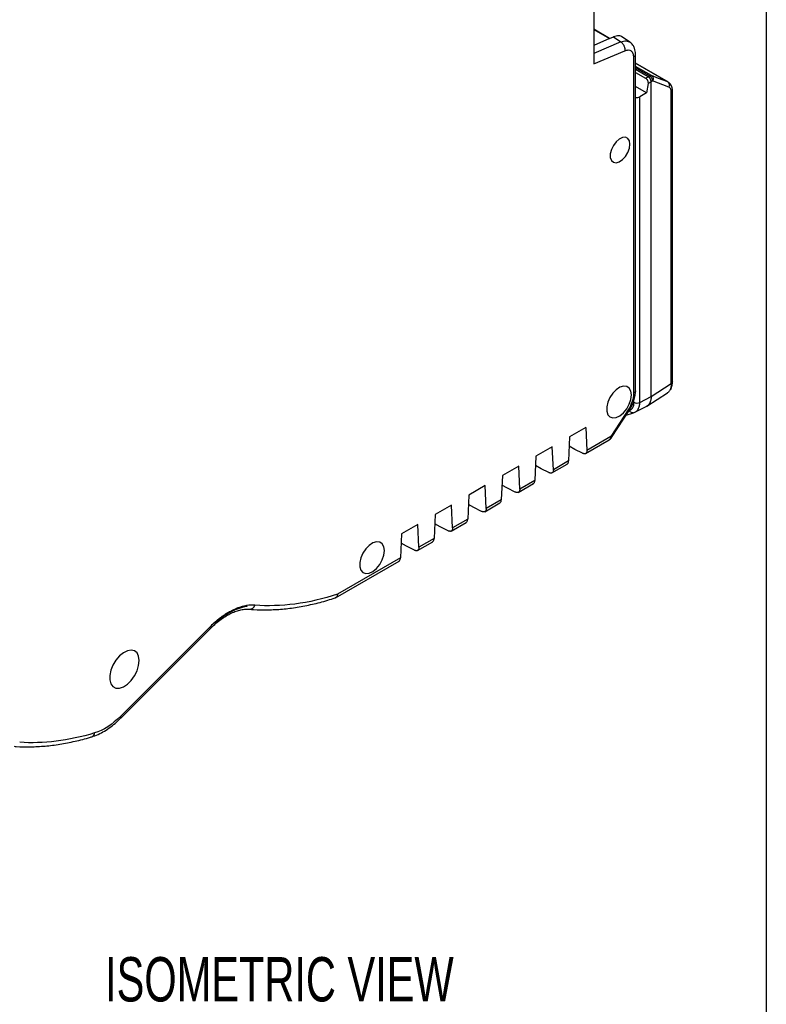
# Model space of a CAD drawing. Header units: millimetres. Extents: x 10 to 410, y 10 to 314.
# Tile 16 of 21: x 356 to 410, y 177 to 247. Entities that reach past the tile are written whole.
import ezdxf

# ---------------------------------------------------------------- set-up
doc = ezdxf.new("R2010")
doc.units = ezdxf.units.MM
doc.header["$LTSCALE"] = 1.5
doc.layers.add('DIMENSIONS', color=140, linetype='Continuous', lineweight=25)
doc.layers.add('TEXT', color=140, linetype='Continuous', lineweight=25)
doc.styles.add('SLDTEXTSTYLE0', font='TXT', dxfattribs={"width": 0.7})

msp = doc.modelspace()

# ---------------------------------------------------------------- linework, layer by layer
for p, q in [((397.229, 263.235), (397.229, 244.151)), ((398.372, 245.968), (397.229, 246.628)), ((397.229, 246.606), (398.371, 245.968)), ((398.371, 245.968), (397.229, 245.482)), ((398.371, 245.968), (398.653, 246.087)), ((398.653, 246.087), (399.173, 245.725)), ((399.826, 245.702), (399.299, 246.069)), ((399.173, 245.725), (397.229, 244.898)), ((397.229, 244.151), (399.462, 245.1)), ((400.076, 244.646), (400.076, 220.562)), ((400.222, 220.766), (400.222, 244.851)), ((402.575, 242.842), (400.222, 244.201)), ((400.222, 244.196), (402.527, 242.866)), ((401.36, 243.315), (400.222, 243.972)), ((401.231, 243.298), (400.222, 243.88)), ((401.128, 243.239), (400.222, 243.762)), ((400.222, 243.547), (400.942, 243.131)), ((400.942, 243.131), (401.128, 243.239)), ((401.128, 243.239), (401.231, 243.298)), ((401.873, 243.117), (401.36, 243.315)), ((401.018, 242.076), (400.222, 242.535)), ((401.115, 242.742), (401.018, 242.076)), ((401.34, 242.871), (401.115, 242.742)), ((401.392, 242.902), (401.34, 242.871)), ((401.34, 220.352), (401.34, 242.871)), ((401.443, 242.931), (401.392, 242.902)), ((402.61, 242.481), (401.443, 242.931)), ((402.527, 242.866), (401.873, 243.117)), ((402.527, 242.866), (402.568, 242.839)), ((402.568, 242.839), (402.6, 242.819)), ((401.018, 242.076), (400.528, 241.792)), ((400.528, 219.93), (400.528, 241.792)), ((402.781, 221.273), (402.781, 242.149)), ((402.861, 221.391), (402.861, 242.267)), ((401.34, 220.352), (402.781, 221.273)), ((401.031, 219.666), (402.501, 220.605)), ((400.111, 219.934), (400.111, 220.09)), ((400.528, 219.93), (401.34, 220.352)), ((399.697, 219.406), (398.448, 217.475)), ((398.514, 217.408), (399.763, 219.339)), ((399.555, 219.016), (400.087, 219.187)), ((400.063, 219.181), (400.24, 219.258)), ((400.182, 219.225), (401.026, 219.663)), ((400.193, 219.241), (400.233, 219.263)), ((396.674, 218.133), (395.508, 217.46)), ((396.674, 218.133), (396.751, 216.495)), ((395.508, 217.46), (395.431, 215.733)), ((396.645, 216.265), (398.345, 217.246)), ((398.448, 217.475), (396.751, 216.495)), ((394.27, 216.745), (393.103, 216.072)), ((394.346, 215.107), (394.27, 216.745)), ((395.871, 216.567), (395.478, 216.79)), ((396.428, 216.288), (395.871, 216.567)), ((393.103, 216.072), (393.027, 214.345)), ((395.431, 215.733), (394.346, 215.107)), ((391.866, 215.357), (390.699, 214.684)), ((391.942, 213.719), (391.866, 215.357)), ((393.467, 215.179), (393.074, 215.402)), ((394.024, 214.9), (393.467, 215.179)), ((394.241, 214.877), (395.329, 215.505)), ((390.699, 214.684), (390.623, 212.958)), ((393.027, 214.345), (391.942, 213.719)), ((389.462, 213.969), (388.295, 213.296)), ((389.538, 212.331), (389.462, 213.969)), ((391.063, 213.791), (390.67, 214.014)), ((391.62, 213.512), (391.063, 213.791)), ((391.837, 213.489), (392.925, 214.118)), ((388.295, 213.296), (388.219, 211.57)), ((390.623, 212.958), (389.538, 212.331)), ((387.058, 212.582), (385.891, 211.908)), ((387.134, 210.943), (387.058, 212.582)), ((388.659, 212.403), (388.265, 212.626)), ((389.216, 212.124), (388.659, 212.403)), ((389.433, 212.101), (390.521, 212.73)), ((385.891, 211.908), (385.815, 210.182)), ((388.219, 211.57), (387.134, 210.943)), ((384.654, 211.194), (383.487, 210.52)), ((384.73, 209.556), (384.654, 211.194)), ((386.255, 211.015), (385.861, 211.238)), ((386.812, 210.737), (386.255, 211.015)), ((387.029, 210.714), (388.117, 211.342)), ((383.487, 210.52), (383.41, 208.794)), ((385.815, 210.182), (384.73, 209.556)), ((383.851, 209.628), (383.457, 209.851)), ((384.407, 209.349), (383.851, 209.628)), ((384.625, 209.326), (385.713, 209.954)), ((383.41, 208.794), (378.909, 206.195)), ((378.766, 205.943), (383.309, 208.566)), ((369.813, 203.894), (363.398, 197.48)), ((363.398, 197.331), (369.813, 203.745))]:
    msp.add_line(p, q)
at = {"flags": 128}
for points in [[(399.821, 238.403), (399.783, 238.646), (399.672, 238.819), (399.501, 238.902), (399.287, 238.887), (399.055, 238.775), (398.83, 238.579), (398.635, 238.319), (398.492, 238.025), (398.416, 237.727), (398.416, 237.458), (398.492, 237.248), (398.635, 237.118), (398.83, 237.083), (399.055, 237.148), (399.287, 237.304), (399.501, 237.535), (399.672, 237.816), (399.783, 238.116), (399.821, 238.403)], [(399.927, 220.461), (399.888, 220.74), (399.773, 220.948), (399.594, 221.067), (399.366, 221.088), (399.109, 221.007), (398.846, 220.833), (398.601, 220.58), (398.395, 220.271), (398.247, 219.934), (398.169, 219.599), (398.169, 219.295), (398.247, 219.049), (398.395, 218.883), (398.601, 218.812), (398.846, 218.843), (399.109, 218.972), (399.366, 219.188), (399.594, 219.471), (399.773, 219.798), (399.888, 220.138), (399.927, 220.461)], [(382.261, 209.323), (382.222, 209.601), (382.108, 209.809), (381.928, 209.928), (381.7, 209.949), (381.443, 209.868), (381.181, 209.694), (380.935, 209.441), (380.729, 209.133), (380.581, 208.795), (380.503, 208.46), (380.503, 208.156), (380.581, 207.91), (380.729, 207.744), (380.935, 207.673), (381.181, 207.704), (381.443, 207.833), (381.7, 208.049), (381.928, 208.332), (382.108, 208.659), (382.222, 208.999), (382.261, 209.323)], [(364.724, 201.445), (364.684, 201.753), (364.569, 201.993), (364.387, 202.146), (364.151, 202.202), (363.879, 202.157), (363.591, 202.013), (363.308, 201.782), (363.051, 201.481), (362.84, 201.131), (362.69, 200.76), (362.612, 200.393), (362.612, 200.06), (362.69, 199.784), (362.84, 199.585), (363.051, 199.479), (363.308, 199.474), (363.591, 199.569), (363.879, 199.759), (364.151, 200.027), (364.387, 200.356), (364.569, 200.72), (364.684, 201.092), (364.724, 201.445)]]:
    msp.add_lwpolyline(points, dxfattribs=at)
for centre, radius, start, end in [((401.314, 243.166), 0.156, 72.96703, 122.29908), ((402.357, 242.628), 0.292, 329.91641, 54.46151), ((402.716, 242.28), 0.146, 296.37155, 355.57021), ((398.202, 217.449), 0.248, 305.2002, 6.11198), ((372.606, 205.524), 0.401, 268.31065, 344.58533), ((369.698, 203.82), 0.138, 327.06446, 32.91162), ((361.208, 196.299), 0.329, 291.07771, 354.36798)]:
    msp.add_arc(centre, radius, start, end)
msp.add_ellipse((400.323, 241.919), major_axis=(0.3, 0.009), ratio=0.597073, start_param=4.349443, end_param=5.44417)
for points, knots in [([(399.298, 246.066), (399.21, 246.111), (399.027, 246.205), (398.781, 246.128), (398.653, 246.087)], [0, 0, 0, 0, 0.476953, 1, 1, 1, 1]), ([(399.173, 245.725), (399.3, 245.763), (399.551, 245.839), (399.736, 245.744), (399.828, 245.698)], [0, 0, 0, 0, 0.508127, 1, 1, 1, 1]), ([(399.173, 245.725), (399.193, 245.712), (399.234, 245.681), (399.294, 245.618), (399.351, 245.542), (399.398, 245.454), (399.434, 245.361), (399.465, 245.236), (399.467, 245.15), (399.462, 245.1)], [0, 0, 0, 0, 0.125001, 0.250045, 0.37509, 0.500135, 0.625179, 0.750224, 1, 1, 1, 1]), ([(400.222, 244.851), (400.208, 244.994), (400.186, 245.232), (400.033, 245.523), (399.898, 245.64), (399.825, 245.703)], [0, 0, 0, 0, 0.416611, 0.6882, 1, 1, 1, 1]), ([(400.076, 244.646), (400.114, 244.675), (400.19, 244.732), (400.232, 244.81), (400.22, 244.848), (400.22, 244.851)], [0, 0, 0, 0, 0.483109, 0.966218, 1, 1, 1, 1]), ([(400.942, 243.131), (400.953, 243.124), (400.975, 243.111), (401.005, 243.082), (401.034, 243.049), (401.06, 243.01), (401.09, 242.95), (401.12, 242.856), (401.117, 242.783), (401.115, 242.742)], [0, 0, 0, 0, 0.0969253, 0.1950765, 0.2945597, 0.3954771, 0.4979261, 0.7216929, 1, 1, 1, 1]), ([(401.34, 242.871), (401.34, 242.886), (401.339, 242.915), (401.329, 242.962), (401.313, 243.01), (401.292, 243.058), (401.265, 243.103), (401.235, 243.145), (401.201, 243.183), (401.165, 243.215), (401.141, 243.231), (401.128, 243.239)], [0, 0, 0, 0, 0.111157, 0.222287, 0.333397, 0.444492, 0.555581, 0.66667, 0.777764, 0.888872, 1, 1, 1, 1]), ([(401.443, 242.931), (401.444, 242.996), (401.423, 243.073), (401.344, 243.209), (401.288, 243.267), (401.231, 243.298)], [0, 0, 0, 0, 0.5, 0.5, 1, 1, 1, 1]), ([(401.36, 243.315), (401.415, 243.283), (401.457, 243.223), (401.487, 243.082), (401.477, 243), (401.443, 242.931)], [0, 0, 0, 0, 0.5, 0.5, 1, 1, 1, 1]), ([(402.861, 242.268), (402.858, 242.326), (402.851, 242.441), (402.796, 242.597), (402.714, 242.733), (402.638, 242.795), (402.599, 242.826)], [0, 0, 0, 0, 0.24235, 0.491172, 0.744476, 1, 1, 1, 1]), ([(402.781, 242.149), (402.78, 242.169), (402.779, 242.21), (402.77, 242.266), (402.756, 242.318), (402.73, 242.379), (402.686, 242.442), (402.635, 242.468), (402.61, 242.481)], [0, 0, 0, 0, 0.125107, 0.249193, 0.373762, 0.500304, 0.74964, 1, 1, 1, 1]), ([(402.736, 220.862), (402.77, 220.934), (402.844, 221.092), (402.855, 221.286), (402.861, 221.391)], [0, 0, 0, 0, 0.456066, 1, 1, 1, 1]), ([(402.86, 221.391), (402.857, 221.37), (402.851, 221.326), (402.804, 221.291), (402.781, 221.273)], [0, 0, 0, 0, 0.4884993, 1, 1, 1, 1]), ([(399.763, 219.339), (399.83, 219.451), (399.964, 219.677), (400.108, 220.044), (400.204, 220.416), (400.216, 220.649), (400.222, 220.766)], [0, 0, 0, 0, 0.24665, 0.49548, 0.746563, 1, 1, 1, 1]), ([(400.22, 220.766), (400.22, 220.763), (400.232, 220.725), (400.19, 220.647), (400.114, 220.59), (400.076, 220.562)], [0, 0, 0, 0, 0.03302, 0.51651, 1, 1, 1, 1]), ([(402.674, 220.798), (402.636, 220.737), (402.585, 220.655), (402.506, 220.616), (402.486, 220.606)], [0, 0, 0, 0, 0.7414203, 1, 1, 1, 1]), ([(402.733, 220.864), (402.732, 220.859), (402.722, 220.831), (402.696, 220.813), (402.674, 220.798)], [0, 0, 0, 0, 0.1623045, 1, 1, 1, 1]), ([(399.784, 219.35), (399.804, 219.358), (399.843, 219.372), (399.897, 219.405), (399.946, 219.446), (399.989, 219.495), (400.034, 219.565), (400.076, 219.661), (400.106, 219.789), (400.109, 219.885), (400.111, 219.934)], [0, 0, 0, 0, 0.100794, 0.200366, 0.299552, 0.3992, 0.500145, 0.667295, 0.832606, 1, 1, 1, 1]), ([(400.111, 219.934), (400.165, 219.903), (400.241, 219.884), (400.395, 219.883), (400.472, 219.9), (400.528, 219.93)], [0, 0, 0, 0, 0.5, 0.5, 1, 1, 1, 1]), ([(400.233, 219.263), (400.252, 219.273), (400.33, 219.312), (400.425, 219.448), (400.512, 219.66), (400.522, 219.84), (400.528, 219.93)], [0, 0, 0, 0, 0.099562, 0.399703, 0.699845, 1, 1, 1, 1]), ([(401.34, 220.352), (401.335, 220.262), (401.325, 220.082), (401.239, 219.869), (401.133, 219.723), (401.039, 219.679), (401.006, 219.663)], [0, 0, 0, 0, 0.280443, 0.560865, 0.841287, 1, 1, 1, 1]), ([(399.697, 219.406), (399.723, 219.385), (399.765, 219.35), (399.759, 219.345), (399.756, 219.343)], [0, 0, 0, 0, 0.614662, 1, 1, 1, 1]), ([(400.062, 219.186), (400.051, 219.182), (400.01, 219.17), (399.932, 219.193), (399.843, 219.252), (399.803, 219.317), (399.784, 219.35)], [0, 0, 0, 0, 0.111292, 0.407528, 0.703764, 1, 1, 1, 1]), ([(398.344, 217.249), (398.394, 217.28), (398.462, 217.322), (398.499, 217.393), (398.508, 217.412)], [0, 0, 0, 0, 0.727947, 1, 1, 1, 1]), ([(398.448, 217.475), (398.474, 217.454), (398.516, 217.419), (398.51, 217.414), (398.507, 217.412)], [0, 0, 0, 0, 0.6146618, 1, 1, 1, 1]), ([(396.751, 216.495), (396.751, 216.477), (396.751, 216.44), (396.743, 216.391), (396.728, 216.35), (396.707, 216.315), (396.682, 216.288), (396.652, 216.268), (396.619, 216.255), (396.584, 216.25), (396.546, 216.25), (396.507, 216.257), (396.468, 216.27), (396.441, 216.282), (396.428, 216.288)], [0, 0, 0, 0, 0.094115, 0.186263, 0.276446, 0.364666, 0.450923, 0.535222, 0.617562, 0.697949, 0.776382, 0.852867, 0.927405, 1, 1, 1, 1]), ([(395.315, 215.5), (395.344, 215.523), (395.39, 215.559), (395.423, 215.648), (395.428, 215.705), (395.431, 215.733)], [0, 0, 0, 0, 0.464747, 0.728099, 1, 1, 1, 1]), ([(394.346, 215.107), (394.347, 215.089), (394.347, 215.052), (394.338, 215.004), (394.324, 214.962), (394.303, 214.927), (394.278, 214.9), (394.248, 214.88), (394.215, 214.867), (394.179, 214.862), (394.142, 214.863), (394.103, 214.87), (394.064, 214.882), (394.037, 214.894), (394.024, 214.9)], [0, 0, 0, 0, 0.094115, 0.186263, 0.276446, 0.364666, 0.450923, 0.535222, 0.617562, 0.697949, 0.776382, 0.852867, 0.927405, 1, 1, 1, 1]), ([(392.911, 214.112), (392.94, 214.135), (392.986, 214.171), (393.019, 214.26), (393.024, 214.317), (393.027, 214.345)], [0, 0, 0, 0, 0.4647469, 0.7280993, 1, 1, 1, 1]), ([(391.942, 213.719), (391.942, 213.701), (391.943, 213.664), (391.934, 213.616), (391.92, 213.574), (391.899, 213.539), (391.874, 213.512), (391.844, 213.492), (391.811, 213.479), (391.775, 213.474), (391.738, 213.475), (391.699, 213.482), (391.66, 213.494), (391.633, 213.506), (391.62, 213.512)], [0, 0, 0, 0, 0.094115, 0.186263, 0.276446, 0.364666, 0.450923, 0.535222, 0.617562, 0.697949, 0.776382, 0.852867, 0.927405, 1, 1, 1, 1]), ([(390.507, 212.724), (390.536, 212.747), (390.582, 212.783), (390.614, 212.872), (390.62, 212.929), (390.623, 212.958)], [0, 0, 0, 0, 0.4647469, 0.7280993, 1, 1, 1, 1]), ([(389.538, 212.331), (389.538, 212.313), (389.539, 212.276), (389.53, 212.228), (389.515, 212.186), (389.495, 212.151), (389.47, 212.124), (389.44, 212.104), (389.407, 212.092), (389.371, 212.086), (389.333, 212.087), (389.295, 212.094), (389.255, 212.106), (389.229, 212.118), (389.216, 212.124)], [0, 0, 0, 0, 0.094115, 0.186263, 0.276446, 0.364666, 0.450923, 0.535222, 0.617562, 0.697949, 0.776382, 0.852867, 0.927405, 1, 1, 1, 1]), ([(388.103, 211.336), (388.132, 211.359), (388.178, 211.395), (388.21, 211.484), (388.216, 211.541), (388.219, 211.57)], [0, 0, 0, 0, 0.464747, 0.728099, 1, 1, 1, 1]), ([(387.134, 210.943), (387.134, 210.925), (387.135, 210.888), (387.126, 210.84), (387.111, 210.798), (387.091, 210.763), (387.065, 210.736), (387.036, 210.716), (387.003, 210.704), (386.967, 210.698), (386.929, 210.699), (386.891, 210.706), (386.851, 210.718), (386.825, 210.73), (386.812, 210.737)], [0, 0, 0, 0, 0.094115, 0.186263, 0.276446, 0.364666, 0.450923, 0.535222, 0.617562, 0.697949, 0.776382, 0.852867, 0.927405, 1, 1, 1, 1]), ([(385.699, 209.949), (385.728, 209.972), (385.773, 210.008), (385.806, 210.097), (385.812, 210.153), (385.815, 210.182)], [0, 0, 0, 0, 0.464747, 0.728099, 1, 1, 1, 1]), ([(384.73, 209.556), (384.73, 209.537), (384.73, 209.5), (384.722, 209.452), (384.707, 209.41), (384.687, 209.376), (384.661, 209.348), (384.632, 209.328), (384.598, 209.316), (384.563, 209.31), (384.525, 209.311), (384.486, 209.318), (384.447, 209.33), (384.421, 209.342), (384.407, 209.349)], [0, 0, 0, 0, 0.094115, 0.186263, 0.276446, 0.364666, 0.450923, 0.535222, 0.617562, 0.697949, 0.776382, 0.852867, 0.927405, 1, 1, 1, 1]), ([(383.295, 208.561), (383.324, 208.584), (383.369, 208.62), (383.402, 208.709), (383.408, 208.765), (383.41, 208.794)], [0, 0, 0, 0, 0.464747, 0.728099, 1, 1, 1, 1]), ([(372.599, 205.132), (372.701, 205.121), (373.132, 205.074), (373.919, 205.071), (374.96, 205.123), (376.025, 205.258), (377.108, 205.472), (378.015, 205.699), (378.563, 205.883), (378.74, 205.942)], [0, 0, 0, 0, 0.053157, 0.225624, 0.398307, 0.571163, 0.744144, 0.917201, 1, 1, 1, 1]), ([(378.909, 206.195), (378.904, 206.163), (378.895, 206.102), (378.855, 206.018), (378.806, 205.955), (378.756, 205.946), (378.74, 205.943)], [0, 0, 0, 0, 0.258365, 0.484113, 0.836495, 1, 1, 1, 1]), ([(369.815, 203.741), (369.861, 203.789), (370.02, 203.952), (370.306, 204.198), (370.667, 204.472), (371.034, 204.703), (371.397, 204.887), (371.752, 205.022), (372.092, 205.104), (372.376, 205.138), (372.532, 205.123), (372.593, 205.117)], [0, 0, 0, 0, 0.048932, 0.168508, 0.29037, 0.413594, 0.537706, 0.662679, 0.788951, 0.917717, 1, 1, 1, 1]), ([(370.149, 204.21), (370.201, 204.256), (370.306, 204.347), (370.464, 204.474), (370.623, 204.594), (370.783, 204.706), (370.944, 204.811), (371.106, 204.908), (371.269, 204.998), (371.462, 205.095), (371.682, 205.193), (371.928, 205.282), (372.169, 205.352), (372.326, 205.38), (372.404, 205.394)], [0, 0, 0, 0, 0.070559, 0.140866, 0.211054, 0.281257, 0.351606, 0.422234, 0.493272, 0.564847, 0.674802, 0.78366, 0.891898, 1, 1, 1, 1]), ([(372.424, 205.315), (372.066, 205.265), (371.686, 205.139), (370.92, 204.744), (370.534, 204.475), (370.163, 204.148)], [0, 0, 0, 0, 0.5, 0.5, 1, 1, 1, 1]), ([(361.326, 196.001), (361.403, 196.023), (361.634, 196.087), (362.017, 196.27), (362.465, 196.536), (362.893, 196.86), (363.204, 197.13), (363.365, 197.301), (363.397, 197.335)], [0, 0, 0, 0, 0.109158, 0.324584, 0.537373, 0.746141, 0.948195, 1, 1, 1, 1]), ([(363.394, 197.336), (363.404, 197.348), (363.43, 197.376), (363.409, 197.442), (363.398, 197.48)], [0, 0, 0, 0, 0.427137, 1, 1, 1, 1]), ([(355.78, 195.313), (355.829, 195.308), (356.208, 195.268), (356.942, 195.268), (357.983, 195.319), (359.047, 195.453), (360.131, 195.67), (360.892, 195.853), (361.294, 195.985), (361.326, 195.995)], [0, 0, 0, 0, 0.028292, 0.219003, 0.409954, 0.601096, 0.792376, 0.98374, 1, 1, 1, 1])]:
    msp.add_open_spline(points, degree=3, knots=knots)
for points in [[(399.462, 245.1), (399.546, 245.136), (399.709, 245.169), (399.912, 245.102), (400.044, 244.922), (400.076, 244.745), (400.076, 244.646)], [(402.781, 221.273), (402.781, 221.087), (402.744, 220.924), (402.674, 220.798)], [(400.076, 220.562), (400.076, 220.384), (400.007, 219.989), (399.815, 219.589), (399.697, 219.406)], [(378.909, 206.195), (376.832, 205.524), (374.837, 205.262), (372.992, 205.418)], [(372.992, 205.418), (372.804, 205.433), (372.607, 205.425), (372.404, 205.393)], [(372.404, 205.393), (372.413, 205.366), (372.42, 205.339), (372.424, 205.315)], [(370.149, 204.21), (370.035, 204.11), (369.924, 204.005), (369.813, 203.894)], [(370.163, 204.148), (370.161, 204.167), (370.156, 204.188), (370.149, 204.21)], [(363.398, 197.48), (362.803, 196.875), (362.154, 196.452), (361.535, 196.267)], [(361.535, 196.267), (359.661, 195.706), (357.857, 195.482), (356.176, 195.602)]]:
    msp.add_open_spline(points, degree=3)
at = {"layer": 'TEXT'}
msp.add_line((409.575, 314.325), (409.575, 9.525), dxfattribs=at)

# ---------------------------------------------------------------- texts
at = {"layer": 'DIMENSIONS', "insert": (362.282, 180.227), "char_height": 3.175, "attachment_point": 1, "style": 'SLDTEXTSTYLE0'}
msp.add_mtext('ISOMETRIC VIEW', dxfattribs=at)

doc.saveas('drawing.dxf')
